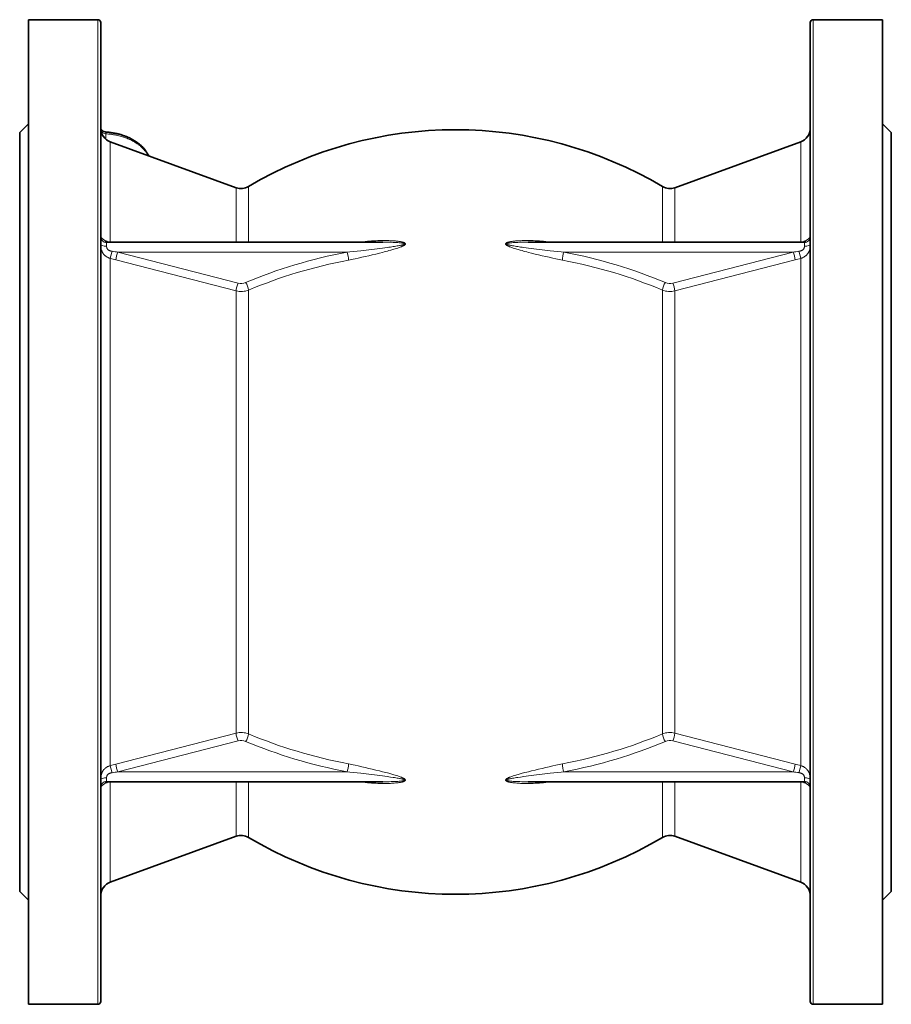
# Model space of a CAD drawing. Extents: x 121 to 804, y 87 to 806.
# Tile 4 of 7: x 640 to 790, y 309 to 479. Entities that reach past the tile are written whole.
import ezdxf

# ---------------------------------------------------------------- set-up
doc = ezdxf.new("R2010")
doc.units = 0

msp = doc.modelspace()

# ---------------------------------------------------------------- linework, layer by layer
at = {"color": 7, "lineweight": 35}
for p, q in [((641.31, 468.99), (641.31, 479.4)), ((641.31, 479.4), (653.31, 479.4)), ((653.81, 468.55), (653.81, 478.9)), ((776.31, 468.55), (776.31, 478.9)), ((776.81, 479.4), (788.81, 479.4)), ((788.81, 468.99), (788.81, 479.4)), ((641.31, 309.4), (641.31, 468.99)), ((653.81, 309.9), (653.81, 468.55)), ((776.31, 309.9), (776.31, 468.55)), ((788.81, 309.4), (788.81, 468.99)), ((677.19, 450.39), (655.46, 458.3)), ((752.93, 450.39), (774.67, 458.3)), ((639.81, 328.9), (639.81, 451.88)), ((790.31, 328.9), (790.31, 451.88)), ((654.86, 440.98), (702.53, 440.98)), ((727.59, 440.98), (775.27, 440.98)), ((654.86, 347.82), (702.53, 347.82)), ((727.59, 347.82), (775.27, 347.82)), ((677.19, 338.41), (655.46, 330.5)), ((752.93, 338.41), (774.67, 330.5)), ((641.31, 309.4), (653.31, 309.4)), ((776.81, 309.4), (788.81, 309.4))]:
    msp.add_line(p, q, dxfattribs=at)
at = {"color": 7, "lineweight": 13}
for p, q in [((653.31, 468.99), (653.31, 479.4)), ((776.81, 468.99), (776.81, 479.4)), ((653.31, 309.4), (653.31, 468.99)), ((776.81, 309.4), (776.81, 468.99)), ((656.77, 439.27), (696.34, 439.27)), ((677.53, 433.92), (656.77, 439.27)), ((733.78, 439.27), (773.35, 439.27)), ((752.59, 433.92), (773.35, 439.27)), ((655.46, 350.61), (655.46, 438.19)), ((677.19, 432.57), (656.43, 437.92)), ((752.93, 432.57), (773.7, 437.92)), ((774.67, 350.61), (774.67, 438.19)), ((677.19, 432.57), (677.19, 356.22)), ((679.32, 356.08), (679.32, 432.71)), ((750.8, 356.08), (750.8, 432.71)), ((752.93, 432.57), (752.93, 356.22)), ((656.43, 350.88), (677.19, 356.22)), ((773.7, 350.88), (752.93, 356.22)), ((656.77, 349.53), (677.53, 354.87)), ((773.35, 349.53), (752.59, 354.87)), ((656.77, 349.53), (696.34, 349.53)), ((733.78, 349.53), (773.35, 349.53)), ((655.46, 330.5), (655.46, 347.82)), ((774.67, 330.5), (774.67, 347.82))]:
    msp.add_line(p, q, dxfattribs=at)
at = {"color": 7, "lineweight": 35, "ltscale": 0.106066}
for p, q in [((639.81, 459.9), (641.31, 461.4)), ((790.31, 459.9), (788.81, 461.4)), ((639.81, 328.9), (641.31, 327.4)), ((790.31, 328.9), (788.81, 327.4))]:
    msp.add_line(p, q, dxfattribs=at)
at = {"color": 7, "lineweight": 35, "ltscale": 0.400917}
for p, q in [((639.81, 451.88), (639.81, 459.9)), ((790.31, 451.88), (790.31, 459.9))]:
    msp.add_line(p, q, dxfattribs=at)
at = {"color": 7, "lineweight": 13, "ltscale": 0.048454}
msp.add_line((654.71, 459.7), (654.71, 458.73), dxfattribs=at)
at = {"color": 7, "lineweight": 13, "ltscale": 0.391132}
for p, q in [((655.46, 450.48), (655.46, 458.3)), ((774.67, 450.48), (774.67, 458.3))]:
    msp.add_line(p, q, dxfattribs=at)
at = {"color": 7, "lineweight": 13, "ltscale": 0.34393}
for p, q in [((679.32, 443.71), (679.32, 450.59)), ((750.8, 443.71), (750.8, 450.59))]:
    msp.add_line(p, q, dxfattribs=at)
at = {"color": 7, "lineweight": 13, "ltscale": 0.47505}
for p, q in [((655.46, 440.98), (655.46, 450.48)), ((774.67, 440.98), (774.67, 450.48))]:
    msp.add_line(p, q, dxfattribs=at)
at = {"color": 7, "lineweight": 13, "ltscale": 0.342708}
for p, q in [((677.19, 450.39), (677.19, 443.53)), ((752.93, 450.39), (752.93, 443.53))]:
    msp.add_line(p, q, dxfattribs=at)
at = {"color": 7, "lineweight": 13, "ltscale": 0.136674}
for p, q in [((679.32, 440.98), (679.32, 443.71)), ((750.8, 440.98), (750.8, 443.71))]:
    msp.add_line(p, q, dxfattribs=at)
at = {"color": 7, "lineweight": 13, "ltscale": 0.127916}
for p, q in [((677.19, 443.53), (677.19, 440.98)), ((752.93, 443.53), (752.93, 440.98))]:
    msp.add_line(p, q, dxfattribs=at)
at = {"color": 7, "lineweight": 13, "ltscale": 0.031686}
for p, q in [((654.81, 440.29), (654.81, 440.92)), ((775.31, 440.92), (775.31, 440.29))]:
    msp.add_line(p, q, dxfattribs=at)
at = {"color": 7, "lineweight": 13, "ltscale": 0.031687}
for p, q in [((654.81, 348.51), (654.81, 347.87)), ((775.31, 347.87), (775.31, 348.51))]:
    msp.add_line(p, q, dxfattribs=at)
at = {"color": 7, "lineweight": 13, "ltscale": 0.470625}
for p, q in [((677.19, 347.82), (677.19, 338.41)), ((752.93, 347.82), (752.93, 338.41))]:
    msp.add_line(p, q, dxfattribs=at)
at = {"color": 7, "lineweight": 13, "ltscale": 0.480605}
for p, q in [((679.32, 347.82), (679.32, 338.21)), ((750.8, 347.82), (750.8, 338.21))]:
    msp.add_line(p, q, dxfattribs=at)
at = {"color": 7, "lineweight": 35}
for points in [[(653.81, 460.6), (653.81, 460.58), (653.82, 460.57), (653.82, 460.55), (653.82, 460.54), (653.83, 460.52), (653.84, 460.51), (653.85, 460.49), (653.86, 460.47), (653.87, 460.45), (653.89, 460.43), (653.91, 460.41), (653.93, 460.38), (653.95, 460.36), (653.98, 460.34), (654, 460.32), (654.03, 460.3), (654.06, 460.27), (654.12, 460.23), (654.18, 460.19), (654.24, 460.16), (654.3, 460.12), (654.37, 460.09)], [(662.09, 455.89), (662.05, 455.98), (662, 456.07), (661.95, 456.16), (661.9, 456.25), (661.84, 456.34), (661.79, 456.43), (661.73, 456.52), (661.67, 456.61), (661.61, 456.7), (661.55, 456.79), (661.48, 456.88), (661.42, 456.96), (661.35, 457.04), (661.28, 457.13), (661.21, 457.21), (661.13, 457.29), (661.06, 457.37), (660.99, 457.44), (660.92, 457.51), (660.85, 457.58), (660.78, 457.65), (660.7, 457.72), (660.63, 457.78), (660.55, 457.85), (660.47, 457.91), (660.4, 457.97), (660.32, 458.04), (660.24, 458.1), (660.16, 458.16), (660.07, 458.22), (659.99, 458.28), (659.91, 458.33), (659.82, 458.39), (659.73, 458.45), (659.64, 458.51), (659.54, 458.57), (659.45, 458.62), (659.35, 458.68), (659.26, 458.73), (659.16, 458.78), (659.06, 458.83), (658.96, 458.88), (658.86, 458.93), (658.76, 458.98), (658.66, 459.03), (658.56, 459.08), (658.45, 459.12), (658.35, 459.17), (658.24, 459.21), (658.14, 459.25), (658.03, 459.29), (657.92, 459.33), (657.81, 459.37), (657.7, 459.41), (657.59, 459.44), (657.48, 459.48), (657.37, 459.51), (657.26, 459.55), (657.14, 459.58), (657.03, 459.61), (656.92, 459.64), (656.8, 459.67), (656.69, 459.7), (656.57, 459.72), (656.46, 459.75), (656.35, 459.77), (656.23, 459.79), (656.12, 459.81), (656.01, 459.83), (655.89, 459.85), (655.78, 459.87), (655.67, 459.89), (655.55, 459.9), (655.44, 459.92), (655.32, 459.93), (655.2, 459.95), (655.09, 459.96), (654.97, 459.97), (654.86, 459.98), (654.74, 459.99)]]:
    msp.add_lwpolyline(points, dxfattribs=at)
at = {"color": 7, "lineweight": 13}
for points in [[(653.81, 460.57), (653.82, 460.55), (653.82, 460.52), (653.83, 460.5), (653.83, 460.48), (653.84, 460.46), (653.86, 460.43), (653.88, 460.4), (653.9, 460.37), (653.92, 460.35), (653.94, 460.33), (653.96, 460.31), (653.98, 460.29), (654.02, 460.26), (654.05, 460.25), (654.08, 460.23), (654.12, 460.21), (654.16, 460.19), (654.21, 460.16), (654.3, 460.12), (654.37, 460.09)], [(654.71, 459.7), (654.71, 459.77), (654.71, 459.83), (654.71, 459.87), (654.72, 459.91), (654.72, 459.94), (654.72, 459.96), (654.73, 459.97), (654.73, 459.98), (654.73, 459.98), (654.74, 459.99), (654.74, 459.99), (654.74, 459.99)], [(662.02, 455.91), (661.96, 456.02), (661.89, 456.13), (661.82, 456.24), (661.75, 456.35), (661.68, 456.46), (661.6, 456.56), (661.52, 456.67), (661.44, 456.77), (661.39, 456.83), (661.34, 456.88), (661.24, 457), (661.13, 457.11), (661.02, 457.22), (660.91, 457.33), (660.79, 457.43), (660.7, 457.52), (660.6, 457.6), (660.5, 457.68), (660.4, 457.76), (660.3, 457.83), (660.21, 457.9), (660.11, 457.97), (660.04, 458.01), (659.97, 458.06), (659.82, 458.16), (659.67, 458.25), (659.51, 458.34), (659.35, 458.43), (659.19, 458.52), (659.08, 458.57), (658.96, 458.63), (658.84, 458.69), (658.75, 458.73), (658.66, 458.77), (658.48, 458.85), (658.3, 458.92), (658.11, 458.99), (657.92, 459.06), (657.73, 459.12), (657.54, 459.19), (657.34, 459.24), (657.15, 459.3), (656.95, 459.35), (656.77, 459.39), (656.58, 459.44), (656.4, 459.47), (656.22, 459.51), (656.03, 459.54), (655.84, 459.57), (655.73, 459.59), (655.62, 459.61), (655.51, 459.62), (655.39, 459.64), (655.17, 459.66), (654.94, 459.68), (654.71, 459.7)], [(653.81, 441.87), (653.81, 441.88), (653.81, 441.88), (653.81, 441.88), (653.82, 441.88), (653.82, 441.88), (653.82, 441.88), (653.83, 441.87), (653.85, 441.85), (653.88, 441.81), (653.92, 441.76), (653.95, 441.73), (653.98, 441.7), (654.02, 441.66), (654.07, 441.61), (654.13, 441.57), (654.2, 441.51), (654.27, 441.45), (654.35, 441.4), (654.44, 441.35), (654.53, 441.29), (654.62, 441.24), (654.73, 441.19), (654.83, 441.14), (654.94, 441.1), (655.04, 441.06), (655.16, 441.02), (655.27, 440.98), (655.29, 440.98)], [(655.46, 438.19), (655.36, 438.22), (655.26, 438.25), (655.21, 438.27), (655.16, 438.29), (655.12, 438.31), (655.07, 438.33), (654.99, 438.37), (654.92, 438.41), (654.84, 438.45), (654.77, 438.5), (654.7, 438.55), (654.63, 438.6), (654.56, 438.65), (654.5, 438.71), (654.43, 438.77), (654.4, 438.8), (654.37, 438.84), (654.34, 438.87), (654.31, 438.9), (654.28, 438.95), (654.24, 439), (654.21, 439.04), (654.17, 439.09), (654.14, 439.14), (654.11, 439.2), (654.09, 439.24), (654.07, 439.28), (654.03, 439.36), (654, 439.44), (653.97, 439.53), (653.94, 439.61), (653.91, 439.69), (653.89, 439.77), (653.88, 439.86), (653.86, 439.94), (653.85, 439.99), (653.84, 440.05), (653.83, 440.16), (653.82, 440.27), (653.82, 440.38), (653.81, 440.49), (653.81, 440.61)], [(654.81, 440.92), (654.81, 440.94), (654.81, 440.95), (654.82, 440.96), (654.82, 440.96), (654.83, 440.97), (654.83, 440.97), (654.84, 440.97), (654.84, 440.97), (654.86, 440.98)], [(702.53, 440.98), (702.88, 440.97), (703.24, 440.97), (703.59, 440.97), (703.94, 440.96), (704.29, 440.95), (704.46, 440.94), (704.64, 440.93), (704.87, 440.92), (705.1, 440.9), (705.33, 440.89), (705.45, 440.88), (705.57, 440.87), (705.68, 440.85), (705.79, 440.84), (705.86, 440.83), (705.93, 440.82), (706.02, 440.8), (706.06, 440.79), (706.1, 440.79), (706.14, 440.78), (706.18, 440.76), (706.2, 440.75), (706.23, 440.74), (706.25, 440.74), (706.26, 440.72), (706.27, 440.72), (706.28, 440.71), (706.29, 440.7), (706.29, 440.7), (706.29, 440.69), (706.29, 440.68), (706.29, 440.67), (706.28, 440.66), (706.27, 440.65), (706.27, 440.64), (706.26, 440.63), (706.24, 440.62), (706.22, 440.61), (706.18, 440.59), (706.14, 440.58), (706.1, 440.56), (706.06, 440.55), (706, 440.53), (705.93, 440.51), (705.86, 440.5), (705.8, 440.48), (705.72, 440.46), (705.64, 440.45), (705.52, 440.42), (705.39, 440.4), (705.19, 440.36), (704.99, 440.33), (704.78, 440.29), (704.55, 440.26), (704.32, 440.22), (703.85, 440.15), (703.55, 440.11), (703.25, 440.07), (702.85, 440.02), (702.45, 439.96), (702, 439.91), (701.54, 439.85), (701.06, 439.79), (700.57, 439.73), (699.63, 439.62), (699.16, 439.57), (698.69, 439.51), (698.07, 439.45), (697.44, 439.38), (696.81, 439.32), (696.34, 439.27)], [(698.38, 440.98), (698.57, 441), (698.75, 441.02), (699.11, 441.06), (699.48, 441.1), (699.84, 441.14), (700.21, 441.17), (700.57, 441.19), (700.94, 441.21), (701.3, 441.23), (701.67, 441.25), (701.85, 441.25), (702.03, 441.26), (702.33, 441.26), (702.64, 441.26), (702.94, 441.26), (703.24, 441.26), (703.55, 441.25), (703.85, 441.24), (704, 441.23), (704.15, 441.23), (704.3, 441.22), (704.45, 441.21), (704.69, 441.19), (704.82, 441.17), (704.94, 441.16), (705.05, 441.15), (705.17, 441.14), (705.27, 441.12), (705.37, 441.11), (705.46, 441.09), (705.55, 441.08), (705.67, 441.05), (705.8, 441.03), (705.86, 441.01), (705.92, 441), (705.98, 440.98), (706.03, 440.97), (706.07, 440.95), (706.12, 440.94), (706.18, 440.91), (706.2, 440.9), (706.23, 440.89), (706.27, 440.87), (706.31, 440.84), (706.32, 440.83), (706.34, 440.82), (706.36, 440.81), (706.37, 440.79), (706.38, 440.78), (706.39, 440.77), (706.4, 440.75), (706.41, 440.73), (706.41, 440.72), (706.42, 440.7), (706.42, 440.69), (706.42, 440.68), (706.42, 440.67), (706.41, 440.66), (706.41, 440.63), (706.39, 440.61), (706.38, 440.59), (706.37, 440.57), (706.35, 440.55), (706.33, 440.54), (706.31, 440.52), (706.29, 440.5), (706.26, 440.48), (706.23, 440.45), (706.2, 440.43), (706.17, 440.41), (706.1, 440.38), (706.03, 440.34), (705.95, 440.3), (705.88, 440.27), (705.8, 440.23), (705.73, 440.2), (705.65, 440.17), (705.49, 440.11), (705.33, 440.05), (705.22, 440.01), (705.1, 439.97), (704.86, 439.9), (704.62, 439.82), (704.44, 439.77), (704.26, 439.72), (703.9, 439.61), (703.54, 439.52), (703.3, 439.45), (703.06, 439.39), (702.76, 439.31), (702.47, 439.23), (701.92, 439.09), (701.31, 438.94), (700.7, 438.8), (700.09, 438.65), (699.49, 438.51), (698.88, 438.38), (698.27, 438.24), (697.72, 438.12), (697.42, 438.06), (697.13, 438.01), (696.87, 437.95), (696.6, 437.9)], [(731.74, 440.98), (731.56, 441), (731.38, 441.02), (731.01, 441.06), (730.65, 441.1), (730.28, 441.14), (729.92, 441.17), (729.55, 441.19), (729.19, 441.21), (728.82, 441.23), (728.46, 441.25), (728.28, 441.25), (728.09, 441.26), (727.79, 441.26), (727.49, 441.26), (727.18, 441.26), (726.88, 441.26), (726.58, 441.25), (726.27, 441.24), (726.12, 441.23), (725.97, 441.23), (725.82, 441.22), (725.67, 441.21), (725.43, 441.19), (725.31, 441.17), (725.18, 441.16), (725.07, 441.15), (724.96, 441.14), (724.85, 441.12), (724.75, 441.11), (724.66, 441.09), (724.58, 441.08), (724.45, 441.05), (724.33, 441.03), (724.26, 441.01), (724.2, 441), (724.15, 440.98), (724.09, 440.97), (724.05, 440.95), (724.01, 440.94), (723.95, 440.91), (723.92, 440.9), (723.89, 440.89), (723.85, 440.87), (723.82, 440.84), (723.8, 440.83), (723.78, 440.82), (723.77, 440.81), (723.75, 440.79), (723.74, 440.78), (723.73, 440.77), (723.72, 440.75), (723.71, 440.73), (723.71, 440.72), (723.71, 440.7), (723.71, 440.69), (723.71, 440.68), (723.71, 440.67), (723.71, 440.66), (723.72, 440.63), (723.73, 440.61), (723.74, 440.59), (723.76, 440.57), (723.77, 440.55), (723.79, 440.54), (723.81, 440.52), (723.83, 440.5), (723.86, 440.48), (723.89, 440.45), (723.92, 440.43), (723.95, 440.41), (724.02, 440.38), (724.09, 440.34), (724.17, 440.3), (724.24, 440.27), (724.32, 440.23), (724.4, 440.2), (724.48, 440.17), (724.63, 440.11), (724.79, 440.05), (724.91, 440.01), (725.03, 439.97), (725.26, 439.9), (725.5, 439.82), (725.68, 439.77), (725.86, 439.72), (726.22, 439.61), (726.58, 439.52), (726.82, 439.45), (727.06, 439.39), (727.36, 439.31), (727.66, 439.23), (728.2, 439.09), (728.81, 438.94), (729.42, 438.8), (730.03, 438.65), (730.64, 438.51), (731.24, 438.38), (731.85, 438.24), (732.41, 438.12), (732.7, 438.06), (732.99, 438.01), (733.25, 437.95), (733.52, 437.9)], [(727.59, 440.98), (727.24, 440.97), (726.89, 440.97), (726.54, 440.97), (726.19, 440.96), (725.84, 440.95), (725.66, 440.94), (725.49, 440.93), (725.26, 440.92), (725.02, 440.9), (724.79, 440.89), (724.67, 440.88), (724.56, 440.87), (724.45, 440.85), (724.34, 440.84), (724.26, 440.83), (724.19, 440.82), (724.11, 440.8), (724.06, 440.79), (724.02, 440.79), (723.98, 440.78), (723.94, 440.76), (723.92, 440.75), (723.89, 440.74), (723.88, 440.74), (723.86, 440.72), (723.85, 440.72), (723.84, 440.71), (723.84, 440.7), (723.83, 440.7), (723.83, 440.69), (723.83, 440.68), (723.83, 440.67), (723.84, 440.66), (723.85, 440.65), (723.86, 440.64), (723.87, 440.63), (723.89, 440.62), (723.9, 440.61), (723.94, 440.59), (723.98, 440.58), (724.02, 440.56), (724.06, 440.55), (724.13, 440.53), (724.19, 440.51), (724.26, 440.5), (724.33, 440.48), (724.4, 440.46), (724.48, 440.45), (724.61, 440.42), (724.73, 440.4), (724.93, 440.36), (725.14, 440.33), (725.34, 440.29), (725.58, 440.26), (725.81, 440.22), (726.27, 440.15), (726.57, 440.11), (726.87, 440.07), (727.27, 440.02), (727.67, 439.96), (728.13, 439.91), (728.58, 439.85), (729.07, 439.79), (729.55, 439.73), (730.49, 439.62), (730.96, 439.57), (731.43, 439.51), (732.06, 439.45), (732.68, 439.38), (733.31, 439.32), (733.78, 439.27)], [(774.67, 438.19), (774.77, 438.22), (774.86, 438.25), (774.91, 438.27), (774.96, 438.29), (775.01, 438.31), (775.05, 438.33), (775.13, 438.37), (775.21, 438.41), (775.28, 438.45), (775.35, 438.5), (775.42, 438.55), (775.49, 438.6), (775.56, 438.65), (775.63, 438.71), (775.69, 438.77), (775.72, 438.8), (775.75, 438.84), (775.78, 438.87), (775.81, 438.9), (775.85, 438.95), (775.88, 439), (775.92, 439.04), (775.95, 439.09), (775.98, 439.14), (776.01, 439.2), (776.03, 439.24), (776.05, 439.28), (776.09, 439.36), (776.13, 439.44), (776.16, 439.53), (776.19, 439.61), (776.21, 439.69), (776.23, 439.77), (776.25, 439.86), (776.26, 439.94), (776.27, 439.99), (776.28, 440.05), (776.29, 440.16), (776.3, 440.27), (776.31, 440.38), (776.31, 440.49), (776.31, 440.61)], [(776.31, 441.87), (776.31, 441.88), (776.31, 441.88), (776.31, 441.88), (776.31, 441.88), (776.31, 441.88), (776.3, 441.88), (776.29, 441.87), (776.28, 441.85), (776.25, 441.81), (776.2, 441.76), (776.17, 441.73), (776.14, 441.7), (776.1, 441.66), (776.05, 441.61), (776, 441.57), (775.93, 441.51), (775.85, 441.45), (775.77, 441.4), (775.68, 441.35), (775.6, 441.29), (775.5, 441.24), (775.4, 441.19), (775.29, 441.14), (775.19, 441.1), (775.08, 441.06), (774.97, 441.02), (774.85, 440.98), (774.83, 440.98)], [(775.31, 440.92), (775.31, 440.94), (775.31, 440.95), (775.31, 440.96), (775.3, 440.96), (775.3, 440.97), (775.29, 440.97), (775.29, 440.97), (775.28, 440.97), (775.27, 440.98)], [(655.8, 439.41), (655.7, 439.42), (655.65, 439.43), (655.6, 439.44), (655.56, 439.45), (655.51, 439.47), (655.45, 439.49), (655.38, 439.51), (655.32, 439.53), (655.26, 439.56), (655.2, 439.59), (655.17, 439.61), (655.15, 439.62), (655.11, 439.65), (655.08, 439.67), (655.05, 439.7), (655.01, 439.73), (654.98, 439.77), (654.95, 439.81), (654.92, 439.85), (654.89, 439.89), (654.87, 439.93), (654.86, 439.97), (654.85, 440), (654.84, 440.04), (654.83, 440.07), (654.83, 440.1), (654.82, 440.13), (654.82, 440.16), (654.81, 440.19), (654.81, 440.22), (654.81, 440.29)], [(774.32, 439.41), (774.42, 439.42), (774.47, 439.43), (774.52, 439.44), (774.57, 439.45), (774.61, 439.47), (774.68, 439.49), (774.74, 439.51), (774.8, 439.53), (774.87, 439.56), (774.92, 439.59), (774.95, 439.61), (774.98, 439.62), (775.01, 439.65), (775.04, 439.67), (775.07, 439.7), (775.11, 439.73), (775.15, 439.77), (775.18, 439.81), (775.2, 439.85), (775.23, 439.89), (775.25, 439.93), (775.26, 439.97), (775.28, 440), (775.29, 440.04), (775.29, 440.07), (775.3, 440.1), (775.3, 440.13), (775.31, 440.16), (775.31, 440.19), (775.31, 440.22), (775.31, 440.29)], [(655.46, 350.61), (655.36, 350.58), (655.26, 350.54), (655.21, 350.52), (655.16, 350.5), (655.12, 350.48), (655.07, 350.46), (654.99, 350.43), (654.92, 350.39), (654.84, 350.34), (654.77, 350.3), (654.7, 350.25), (654.63, 350.2), (654.56, 350.14), (654.5, 350.09), (654.43, 350.02), (654.4, 349.99), (654.37, 349.96), (654.34, 349.93), (654.31, 349.89), (654.28, 349.85), (654.24, 349.8), (654.21, 349.75), (654.17, 349.7), (654.14, 349.65), (654.11, 349.6), (654.09, 349.56), (654.07, 349.52), (654.03, 349.44), (654, 349.35), (653.97, 349.27), (653.94, 349.18), (653.91, 349.1), (653.89, 349.02), (653.88, 348.94), (653.86, 348.86), (653.85, 348.8), (653.84, 348.75), (653.83, 348.64), (653.82, 348.52), (653.82, 348.41), (653.81, 348.3), (653.81, 348.19)], [(698.38, 347.82), (698.57, 347.8), (698.75, 347.77), (699.11, 347.73), (699.48, 347.69), (699.84, 347.66), (700.21, 347.63), (700.57, 347.6), (700.94, 347.58), (701.3, 347.56), (701.67, 347.55), (701.85, 347.54), (702.03, 347.54), (702.33, 347.53), (702.64, 347.53), (702.94, 347.53), (703.24, 347.54), (703.55, 347.54), (703.85, 347.55), (704, 347.56), (704.15, 347.57), (704.3, 347.58), (704.45, 347.59), (704.69, 347.61), (704.82, 347.62), (704.94, 347.63), (705.05, 347.65), (705.17, 347.66), (705.27, 347.67), (705.37, 347.69), (705.46, 347.7), (705.55, 347.72), (705.67, 347.74), (705.8, 347.77), (705.86, 347.78), (705.92, 347.8), (705.98, 347.81), (706.03, 347.83), (706.07, 347.84), (706.12, 347.86), (706.18, 347.88), (706.2, 347.9), (706.23, 347.91), (706.27, 347.93), (706.31, 347.95), (706.32, 347.96), (706.34, 347.98), (706.36, 347.99), (706.37, 348), (706.38, 348.01), (706.39, 348.03), (706.4, 348.05), (706.41, 348.07), (706.41, 348.08), (706.42, 348.09), (706.42, 348.1), (706.42, 348.11), (706.42, 348.13), (706.41, 348.14), (706.41, 348.16), (706.39, 348.18), (706.38, 348.21), (706.37, 348.23), (706.35, 348.24), (706.33, 348.26), (706.31, 348.28), (706.29, 348.3), (706.26, 348.32), (706.23, 348.34), (706.2, 348.36), (706.17, 348.38), (706.1, 348.42), (706.03, 348.46), (705.95, 348.49), (705.88, 348.53), (705.8, 348.56), (705.73, 348.59), (705.65, 348.63), (705.49, 348.68), (705.33, 348.74), (705.22, 348.78), (705.1, 348.82), (704.86, 348.9), (704.62, 348.97), (704.44, 349.03), (704.26, 349.08), (703.9, 349.18), (703.54, 349.28), (703.3, 349.35), (703.06, 349.41), (702.76, 349.49), (702.47, 349.56), (701.92, 349.7), (701.31, 349.85), (700.7, 350), (700.09, 350.14), (699.49, 350.28), (698.88, 350.42), (698.27, 350.55), (697.72, 350.67), (697.42, 350.73), (697.13, 350.79), (696.87, 350.84), (696.6, 350.9)], [(731.74, 347.82), (731.56, 347.8), (731.38, 347.77), (731.01, 347.73), (730.65, 347.69), (730.28, 347.66), (729.92, 347.63), (729.55, 347.6), (729.19, 347.58), (728.82, 347.56), (728.46, 347.55), (728.28, 347.54), (728.09, 347.54), (727.79, 347.53), (727.49, 347.53), (727.18, 347.53), (726.88, 347.54), (726.58, 347.54), (726.27, 347.55), (726.12, 347.56), (725.97, 347.57), (725.82, 347.58), (725.67, 347.59), (725.43, 347.61), (725.31, 347.62), (725.18, 347.63), (725.07, 347.65), (724.96, 347.66), (724.85, 347.67), (724.75, 347.69), (724.66, 347.7), (724.58, 347.72), (724.45, 347.74), (724.33, 347.77), (724.26, 347.78), (724.2, 347.8), (724.15, 347.81), (724.09, 347.83), (724.05, 347.84), (724.01, 347.86), (723.95, 347.88), (723.92, 347.9), (723.89, 347.91), (723.85, 347.93), (723.82, 347.95), (723.8, 347.96), (723.78, 347.98), (723.77, 347.99), (723.75, 348), (723.74, 348.01), (723.73, 348.03), (723.72, 348.05), (723.71, 348.07), (723.71, 348.08), (723.71, 348.09), (723.71, 348.1), (723.71, 348.11), (723.71, 348.13), (723.71, 348.14), (723.72, 348.16), (723.73, 348.18), (723.74, 348.21), (723.76, 348.23), (723.77, 348.24), (723.79, 348.26), (723.81, 348.28), (723.83, 348.3), (723.86, 348.32), (723.89, 348.34), (723.92, 348.36), (723.95, 348.38), (724.02, 348.42), (724.09, 348.46), (724.17, 348.49), (724.24, 348.53), (724.32, 348.56), (724.4, 348.59), (724.48, 348.63), (724.63, 348.68), (724.79, 348.74), (724.91, 348.78), (725.03, 348.82), (725.26, 348.9), (725.5, 348.97), (725.68, 349.03), (725.86, 349.08), (726.22, 349.18), (726.58, 349.28), (726.82, 349.35), (727.06, 349.41), (727.36, 349.49), (727.66, 349.56), (728.2, 349.7), (728.81, 349.85), (729.42, 350), (730.03, 350.14), (730.64, 350.28), (731.24, 350.42), (731.85, 350.55), (732.41, 350.67), (732.7, 350.73), (732.99, 350.79), (733.25, 350.84), (733.52, 350.9)], [(774.67, 350.61), (774.77, 350.58), (774.86, 350.54), (774.91, 350.52), (774.96, 350.5), (775.01, 350.48), (775.05, 350.46), (775.13, 350.43), (775.21, 350.39), (775.28, 350.34), (775.35, 350.3), (775.42, 350.25), (775.49, 350.2), (775.56, 350.14), (775.63, 350.09), (775.69, 350.02), (775.72, 349.99), (775.75, 349.96), (775.78, 349.93), (775.81, 349.89), (775.85, 349.85), (775.88, 349.8), (775.92, 349.75), (775.95, 349.7), (775.98, 349.65), (776.01, 349.6), (776.03, 349.56), (776.05, 349.52), (776.09, 349.44), (776.13, 349.35), (776.16, 349.27), (776.19, 349.18), (776.21, 349.1), (776.23, 349.02), (776.25, 348.94), (776.26, 348.86), (776.27, 348.8), (776.28, 348.75), (776.29, 348.64), (776.3, 348.52), (776.31, 348.41), (776.31, 348.3), (776.31, 348.19)], [(655.8, 349.39), (655.7, 349.37), (655.65, 349.36), (655.6, 349.35), (655.56, 349.34), (655.51, 349.33), (655.45, 349.31), (655.38, 349.29), (655.32, 349.26), (655.26, 349.24), (655.2, 349.21), (655.17, 349.19), (655.15, 349.17), (655.11, 349.15), (655.08, 349.13), (655.05, 349.1), (655.01, 349.07), (654.98, 349.03), (654.95, 348.99), (654.92, 348.95), (654.89, 348.91), (654.87, 348.86), (654.86, 348.83), (654.85, 348.79), (654.84, 348.75), (654.83, 348.73), (654.83, 348.7), (654.82, 348.67), (654.82, 348.64), (654.81, 348.6), (654.81, 348.57), (654.81, 348.51)], [(702.53, 347.82), (702.88, 347.82), (703.24, 347.82), (703.59, 347.83), (703.94, 347.84), (704.29, 347.85), (704.46, 347.86), (704.64, 347.86), (704.87, 347.88), (705.1, 347.89), (705.33, 347.91), (705.45, 347.92), (705.57, 347.93), (705.68, 347.94), (705.79, 347.96), (705.86, 347.97), (705.93, 347.98), (706.02, 347.99), (706.06, 348), (706.1, 348.01), (706.14, 348.02), (706.18, 348.03), (706.2, 348.04), (706.23, 348.05), (706.25, 348.06), (706.26, 348.07), (706.27, 348.08), (706.28, 348.09), (706.29, 348.09), (706.29, 348.1), (706.29, 348.11), (706.29, 348.12), (706.29, 348.13), (706.28, 348.14), (706.27, 348.15), (706.27, 348.16), (706.26, 348.16), (706.24, 348.18), (706.22, 348.19), (706.18, 348.2), (706.14, 348.22), (706.1, 348.23), (706.06, 348.25), (706, 348.27), (705.93, 348.28), (705.86, 348.3), (705.8, 348.32), (705.72, 348.33), (705.64, 348.35), (705.52, 348.37), (705.39, 348.4), (705.19, 348.44), (704.99, 348.47), (704.78, 348.5), (704.55, 348.54), (704.32, 348.58), (703.85, 348.64), (703.55, 348.68), (703.25, 348.72), (702.85, 348.78), (702.45, 348.83), (702, 348.89), (701.54, 348.95), (701.06, 349.01), (700.57, 349.06), (699.63, 349.17), (699.16, 349.23), (698.69, 349.28), (698.07, 349.35), (697.44, 349.42), (696.81, 349.48), (696.34, 349.53)], [(727.59, 347.82), (727.24, 347.82), (726.89, 347.82), (726.54, 347.83), (726.19, 347.84), (725.84, 347.85), (725.66, 347.86), (725.49, 347.86), (725.26, 347.88), (725.02, 347.89), (724.79, 347.91), (724.67, 347.92), (724.56, 347.93), (724.45, 347.94), (724.34, 347.96), (724.26, 347.97), (724.19, 347.98), (724.11, 347.99), (724.06, 348), (724.02, 348.01), (723.98, 348.02), (723.94, 348.03), (723.92, 348.04), (723.89, 348.05), (723.88, 348.06), (723.86, 348.07), (723.85, 348.08), (723.84, 348.09), (723.84, 348.09), (723.83, 348.1), (723.83, 348.11), (723.83, 348.12), (723.83, 348.13), (723.84, 348.14), (723.85, 348.15), (723.86, 348.16), (723.87, 348.16), (723.89, 348.18), (723.9, 348.19), (723.94, 348.2), (723.98, 348.22), (724.02, 348.23), (724.06, 348.25), (724.13, 348.27), (724.19, 348.28), (724.26, 348.3), (724.33, 348.32), (724.4, 348.33), (724.48, 348.35), (724.61, 348.37), (724.73, 348.4), (724.93, 348.44), (725.14, 348.47), (725.34, 348.5), (725.58, 348.54), (725.81, 348.58), (726.27, 348.64), (726.57, 348.68), (726.87, 348.72), (727.27, 348.78), (727.67, 348.83), (728.13, 348.89), (728.58, 348.95), (729.07, 349.01), (729.55, 349.06), (730.49, 349.17), (730.96, 349.23), (731.43, 349.28), (732.06, 349.35), (732.68, 349.42), (733.31, 349.48), (733.78, 349.53)], [(774.32, 349.39), (774.42, 349.37), (774.47, 349.36), (774.52, 349.35), (774.57, 349.34), (774.61, 349.33), (774.68, 349.31), (774.74, 349.29), (774.8, 349.26), (774.87, 349.24), (774.92, 349.21), (774.95, 349.19), (774.98, 349.17), (775.01, 349.15), (775.04, 349.13), (775.07, 349.1), (775.11, 349.07), (775.15, 349.03), (775.18, 348.99), (775.2, 348.95), (775.23, 348.91), (775.25, 348.86), (775.26, 348.83), (775.28, 348.79), (775.29, 348.75), (775.29, 348.73), (775.3, 348.7), (775.3, 348.67), (775.31, 348.64), (775.31, 348.6), (775.31, 348.57), (775.31, 348.51)], [(653.81, 346.92), (653.81, 346.92), (653.81, 346.91), (653.81, 346.91), (653.82, 346.91), (653.82, 346.91), (653.82, 346.92), (653.83, 346.93), (653.85, 346.95), (653.88, 346.98), (653.92, 347.04), (653.95, 347.07), (653.98, 347.1), (654.02, 347.14), (654.07, 347.18), (654.13, 347.23), (654.2, 347.28), (654.27, 347.34), (654.35, 347.4), (654.44, 347.45), (654.53, 347.5), (654.62, 347.56), (654.73, 347.61), (654.83, 347.65), (654.94, 347.7), (655.04, 347.74), (655.16, 347.78), (655.27, 347.81), (655.29, 347.82)], [(654.81, 347.87), (654.81, 347.86), (654.81, 347.85), (654.82, 347.84), (654.82, 347.83), (654.83, 347.83), (654.83, 347.83), (654.84, 347.82), (654.84, 347.82), (654.86, 347.82)], [(776.31, 346.92), (776.31, 346.92), (776.31, 346.91), (776.31, 346.91), (776.31, 346.91), (776.31, 346.91), (776.3, 346.92), (776.29, 346.93), (776.28, 346.95), (776.25, 346.98), (776.2, 347.04), (776.17, 347.07), (776.14, 347.1), (776.1, 347.14), (776.05, 347.18), (776, 347.23), (775.93, 347.28), (775.85, 347.34), (775.77, 347.4), (775.68, 347.45), (775.6, 347.5), (775.5, 347.56), (775.4, 347.61), (775.29, 347.65), (775.19, 347.7), (775.08, 347.74), (774.97, 347.78), (774.85, 347.81), (774.83, 347.82)], [(775.31, 347.87), (775.31, 347.86), (775.31, 347.85), (775.31, 347.84), (775.3, 347.83), (775.3, 347.83), (775.29, 347.83), (775.29, 347.82), (775.28, 347.82), (775.27, 347.82)]]:
    msp.add_lwpolyline(points, dxfattribs=at)
at = {"color": 7, "lineweight": 35}
for centre, radius, start, end in [((653.31, 478.9), 0.5, 0, 90), ((776.81, 478.9), 0.5, 90, 180), ((656.31, 460.65), 2.5, 180.2468, 250), ((654.81, 460.99), 1, 243.8106, 265.9124), ((715.06, 390.4), 70, 59.3001, 120.6999), ((773.81, 460.65), 2.5, 290, 0), ((678.05, 452.74), 2.5, 250, 300.6999), ((752.08, 452.74), 2.5, 239.3001, 290), ((654.85, 441.83), 0.858, 247.6911, 270.502), ((775.27, 441.84), 0.863, 269.5429, 292.2698), ((654.85, 346.96), 0.863, 89.5439, 112.2698), ((775.27, 346.96), 0.858, 67.6911, 90.502), ((678.05, 336.06), 2.5, 59.3001, 110), ((752.08, 336.06), 2.5, 70, 120.6999), ((715.06, 398.4), 70, 239.3001, 300.6999), ((656.31, 328.15), 2.5, 110, 179.7532), ((773.81, 328.15), 2.5, 360, 70), ((653.31, 309.9), 0.5, 270, 360), ((776.81, 309.9), 0.5, 180, 270)]:
    msp.add_arc(centre, radius, start, end, dxfattribs=at)
at = {"color": 7, "lineweight": 13}
for centre, radius, start, end in [((662.09, 480.6), 41.67, 261.3208, 262.6691), ((768.04, 480.6), 41.67, 277.3309, 278.6792), ((662.17, 460.23), 23.04, 253.0621, 255.5711), ((767.96, 460.23), 23.04, 284.4289, 286.9379), ((662.17, 328.57), 23.03, 104.4289, 106.938), ((767.96, 328.57), 23.04, 73.0621, 75.5711), ((662.09, 308.19), 41.67, 97.3309, 98.6792), ((768.04, 308.2), 41.67, 81.3208, 82.6691)]:
    msp.add_arc(centre, radius, start, end, dxfattribs=at)
for centre, major_axis, ratio, start_param, end_param in [((654.81, 460.4), (-1, 0), 0.707107, 0.282077, 1.468052), ((654.81, 441.87), (-1, 0), 0.949004, 0.005813, 1.570796), ((654.81, 440.61), (1, 0), 0.315263, 3.141593, 4.712389), ((775.31, 441.87), (-1, 0), 0.949004, 1.570796, 3.141593), ((775.31, 440.61), (1, 0), 0.315263, 4.712389, 6.283185), ((655.8, 438.83), (-0.292, -0.956), 0.198939, 4.135234, 5.510178), ((656.77, 438.56), (-0.249, -0.968), 0.241948, 3.9581, 5.499749), ((715.06, 390.87), (70.97, 0), 0.707079, 1.837749, 2.106894), ((696.34, 438.56), (0.19, -0.982), 0.186526, 0.797292, 2.338168), ((733.78, 438.56), (-0.19, -0.982), 0.186526, 3.945018, 5.485893), ((715.06, 390.87), (70.97, 0), 0.707079, 1.034698, 1.303843), ((773.35, 438.56), (0.249, -0.968), 0.241948, 0.783436, 2.325085), ((774.32, 438.83), (0.292, -0.956), 0.198939, 0.773007, 2.147951), ((715.11, 390.12), (70.03, -0.06), 0.707369, 1.838894, 2.107834), ((715.01, 390.12), (70.03, 0.06), 0.707369, 1.03376, 1.302701), ((677.53, 433.21), (-0.249, -0.968), 0.241977, 3.958108, 5.495886), ((678.05, 434.92), (1.5, 0), 0.707551, 4.363325, 5.248196), ((678.81, 433.3), (0.387, -0.922), 0.361171, 0.740256, 2.280904), ((751.31, 433.3), (-0.387, -0.922), 0.361171, 4.002282, 5.542929), ((752.08, 434.92), (1.5, 0), 0.707551, 4.176582, 5.061453), ((752.59, 433.21), (0.249, -0.968), 0.241976, 0.787299, 2.325077), ((678.05, 434.21), (2.5, 0), 0.696757, 4.36321, 5.248387), ((752.08, 434.21), (2.5, 0), 0.696758, 4.176391, 5.061568), ((678.05, 354.59), (2.5, 0), 0.696756, 1.034791, 1.919969), ((677.53, 355.58), (0.249, -0.968), 0.241977, 3.928892, 5.46667), ((678.81, 355.5), (-0.387, -0.922), 0.361171, 0.860689, 2.401337), ((715.23, 398.92), (70.23, 0.23), 0.708778, 4.173356, 4.44161), ((714.89, 398.92), (70.23, -0.23), 0.708782, 4.983178, 5.25143), ((752.08, 354.59), (2.5, 0), 0.696756, 1.221623, 2.106801), ((751.31, 355.5), (0.387, -0.922), 0.361171, 3.881849, 5.422496), ((752.59, 355.58), (-0.249, -0.968), 0.241977, 0.816515, 2.354293), ((678.05, 353.88), (1.5, 0), 0.707555, 1.034991, 1.919858), ((715.06, 397.92), (70.96, -0.01), 0.707016, 4.176398, 4.445577), ((715.07, 397.92), (70.96, 0.01), 0.707016, 4.979201, 5.24838), ((752.08, 353.88), (1.5, 0), 0.707555, 1.221735, 2.106602), ((655.8, 349.96), (0.292, -0.956), 0.198939, 3.9146, 5.289544), ((656.77, 350.23), (0.249, -0.968), 0.241948, 3.925029, 5.466678), ((696.34, 350.23), (-0.19, -0.982), 0.186526, 0.803425, 2.344301), ((733.78, 350.23), (0.19, -0.982), 0.186526, 3.938885, 5.47976), ((773.35, 350.23), (-0.249, -0.968), 0.241948, 0.816507, 2.358156), ((774.32, 349.96), (-0.292, -0.956), 0.198939, 0.993641, 2.368586), ((654.81, 348.19), (1, 0), 0.315263, 1.570796, 3.141593), ((775.31, 348.19), (1, 0), 0.315263, 6.283185, 7.853982), ((654.81, 346.92), (1, 0), 0.949004, 1.570796, 3.135776), ((775.31, 346.92), (1, 0), 0.949004, 0, 1.570796)]:
    msp.add_ellipse(centre, major_axis=major_axis, ratio=ratio, start_param=start_param, end_param=end_param, dxfattribs=at)

doc.saveas('drawing.dxf')
